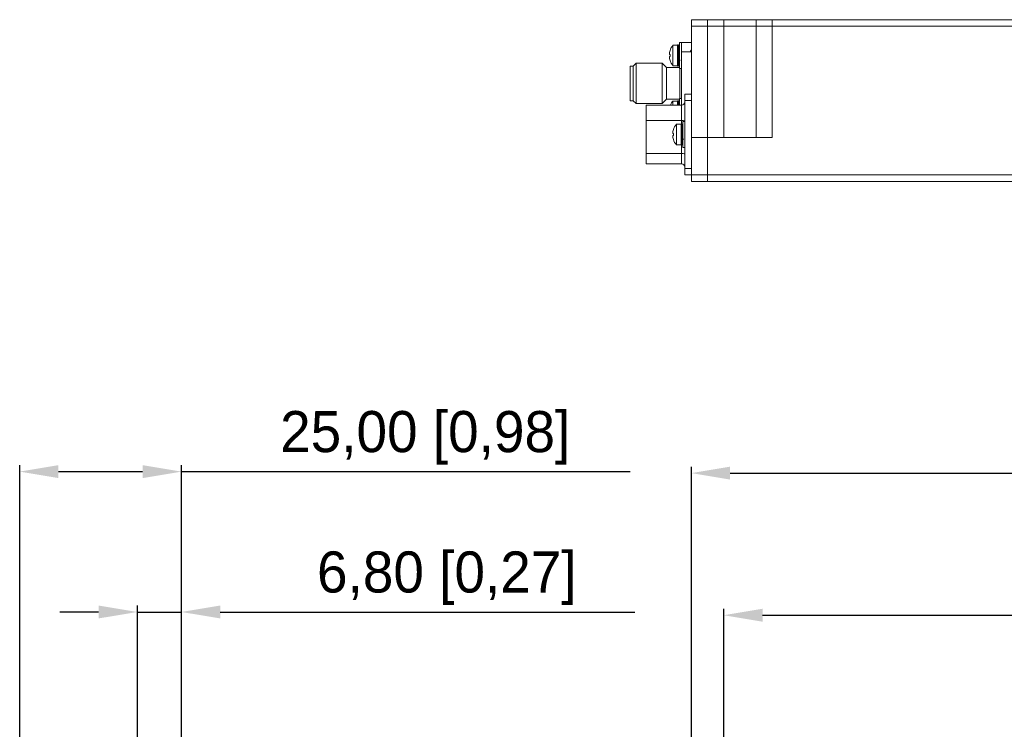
# Model space of a CAD drawing. Header units: millimetres. Extents: x 40 to 652, y 33 to 355.
# Tile 4 of 10: x 40 to 192, y 245 to 355. Entities that reach past the tile are written whole.
import ezdxf

# ---------------------------------------------------------------- set-up
doc = ezdxf.new("R2010")
doc.units = ezdxf.units.MM
doc.header["$PDSIZE"] = -1
doc.dimstyles.new('ISO-25', dxfattribs={"dimtxt": 2.5, "dimasz": 2.5, "dimexe": 1.25, "dimexo": 0.625, "dimtad": 1, "dimtxsty": 'Standard', "dimcen": 2.5, "dimadec": 0, "dimazin": 0, "dimtfac": 1, "dimtmove": 0, "dimatfit": 3, "dimfxl": 1, "dimarcsym": 0})

# ---------------------------------------------------------------- blocks, each defined once
blk = doc.blocks.new('*D10')
at = {"color": 0, "lineweight": -2, "transparency": 16777216}
for p, q in [((143.57, 241.57), (143.57, 286.05)), ((149.57, 285.06), (317.58, 285.06)), ((323.57, 241.57), (323.57, 286.05))]:
    blk.add_line(p, q, dxfattribs=at)
at = {"color": 0, "transparency": 16777216}
for points in [[(149.57, 286.06), (149.57, 284.06), (143.57, 285.06)], [(317.58, 286.06), (317.58, 284.06), (323.57, 285.06)]]:
    blk.add_solid(points, dxfattribs=at)
at = {"layer": 'Defpoints', "color": 0, "transparency": 16777216}
for p in [(323.57, 285.06), (143.57, 240.58), (323.57, 240.58)]:
    blk.add_point(p, dxfattribs=at)
at = {"color": 0, "transparency": 16777216, "insert": (233.57, 290.28), "char_height": 6.35, "attachment_point": 5}
blk.add_mtext('180,00 [7,09]', dxfattribs=at)
blk = doc.blocks.new('*D11')
at = {"color": 0, "lineweight": -2, "transparency": 16777216}
for p, q in [((148.57, 239.07), (148.57, 264.08)), ((318.57, 239.07), (318.57, 264.08)), ((154.57, 263.09), (312.58, 263.09))]:
    blk.add_line(p, q, dxfattribs=at)
at = {"color": 0, "transparency": 16777216}
for points in [[(154.57, 264.09), (154.57, 262.09), (148.57, 263.09)], [(312.58, 264.09), (312.58, 262.09), (318.57, 263.09)]]:
    blk.add_solid(points, dxfattribs=at)
at = {"layer": 'Defpoints', "color": 0, "transparency": 16777216}
for p in [(318.57, 263.09), (148.57, 238.08), (318.57, 238.08)]:
    blk.add_point(p, dxfattribs=at)
at = {"color": 0, "transparency": 16777216, "insert": (233.57, 268.32), "char_height": 6.35, "attachment_point": 5}
blk.add_mtext('170,00 [6,69]', dxfattribs=at)
blk = doc.blocks.new('*D15')
at = {"color": 0, "lineweight": -2, "transparency": 16777216}
for p, q in [((39.75, 244.07), (39.75, 286.28)), ((64.75, 244.07), (64.75, 286.28)), ((45.74, 285.29), (58.75, 285.29)), ((64.75, 285.29), (134.11, 285.29))]:
    blk.add_line(p, q, dxfattribs=at)
at = {"color": 0, "transparency": 16777216}
for points in [[(45.74, 286.29), (45.74, 284.29), (39.75, 285.29)], [(58.75, 286.29), (58.75, 284.29), (64.75, 285.29)]]:
    blk.add_solid(points, dxfattribs=at)
at = {"layer": 'Defpoints', "color": 0, "transparency": 16777216}
for p in [(64.75, 285.29), (39.75, 243.08), (64.75, 243.08)]:
    blk.add_point(p, dxfattribs=at)
at = {"color": 0, "transparency": 16777216, "insert": (102.43, 290.52), "char_height": 6.35, "attachment_point": 5}
blk.add_mtext('25,00 [0,98]', dxfattribs=at)
blk = doc.blocks.new('*D16')
at = {"color": 0, "lineweight": -2, "transparency": 16777216}
for p, q in [((51.95, 263.59), (45.96, 263.59)), ((57.95, 244.07), (57.95, 264.59)), ((57.95, 263.59), (64.75, 263.59)), ((64.75, 244.07), (64.75, 264.59)), ((70.74, 263.59), (134.82, 263.59))]:
    blk.add_line(p, q, dxfattribs=at)
at = {"color": 0, "transparency": 16777216}
for points in [[(51.95, 264.59), (51.95, 262.6), (57.95, 263.59)], [(70.74, 264.59), (70.74, 262.6), (64.75, 263.59)]]:
    blk.add_solid(points, dxfattribs=at)
at = {"layer": 'Defpoints', "color": 0, "transparency": 16777216}
for p in [(64.75, 263.59), (57.95, 243.08), (64.75, 243.08)]:
    blk.add_point(p, dxfattribs=at)
at = {"color": 0, "transparency": 16777216, "insert": (105.77, 268.82), "char_height": 6.35, "attachment_point": 5}
blk.add_mtext('6,80 [0,27]', dxfattribs=at)

msp = doc.modelspace()

# ---------------------------------------------------------------- linework, layer by layer
at = {"color": 7, "linetype": 'Continuous', "lineweight": 15}
for p, q in [((143.574, 355.149), (143.574, 354.149)), ((146.074, 355.149), (143.574, 355.149)), ((146.074, 354.149), (146.074, 355.149)), ((146.074, 355.149), (148.574, 355.149)), ((148.574, 354.149), (148.574, 355.149)), ((148.574, 355.149), (153.574, 355.149)), ((153.574, 355.149), (153.574, 354.149)), ((156.074, 355.149), (153.574, 355.149)), ((156.074, 354.149), (156.074, 355.149)), ((156.074, 355.149), (311.074, 355.149)), ((175.224, 355.149), (177.924, 355.149)), ((143.574, 354.149), (146.074, 354.149)), ((143.574, 354.149), (143.574, 336.949)), ((146.074, 354.149), (148.574, 354.149)), ((146.074, 336.949), (146.074, 354.149)), ((148.574, 354.149), (153.574, 354.149)), ((148.574, 354.149), (148.574, 336.949)), ((153.574, 354.149), (156.074, 354.149)), ((153.574, 354.149), (153.574, 336.949)), ((156.074, 354.149), (311.074, 354.149)), ((156.074, 336.949), (156.074, 354.149)), ((142.049, 351.619), (141.749, 351.619)), ((141.749, 351.619), (141.749, 347.619)), ((142.049, 351.649), (143.574, 351.649)), ((142.049, 351.649), (142.049, 351.459)), ((141.449, 351.219), (140.728, 351.219)), ((140.728, 351.219), (140.728, 348.019)), ((141.449, 351.219), (141.449, 348.019)), ((141.599, 351.269), (141.561, 351.269)), ((142.049, 351.459), (142.049, 350.409)), ((142.049, 350.478), (142.049, 350.165)), ((142.049, 350.165), (143.574, 350.165)), ((142.049, 350.165), (142.049, 341.949)), ((140.199, 349.789), (140.278, 349.789)), ((140.278, 349.449), (140.199, 349.449)), ((140.199, 349.449), (140.278, 349.449)), ((134.599, 347.974), (134.099, 347.974)), ((134.099, 347.974), (134.099, 342.624)), ((135.054, 348.429), (134.599, 347.974)), ((134.599, 347.974), (134.599, 342.624)), ((139.069, 348.429), (135.054, 348.429)), ((135.054, 348.429), (135.054, 342.169)), ((139.749, 347.749), (139.069, 348.429)), ((139.069, 348.429), (139.069, 342.169)), ((141.749, 347.749), (139.749, 347.749)), ((139.749, 347.749), (139.749, 342.849)), ((140.728, 348.019), (141.449, 348.019)), ((141.561, 347.969), (141.599, 347.969)), ((141.749, 347.619), (142.049, 347.619)), ((141.799, 347.619), (141.799, 342.979)), ((134.099, 342.624), (134.599, 342.624)), ((134.599, 342.624), (135.054, 342.169)), ((139.069, 342.169), (139.749, 342.849)), ((139.749, 342.849), (141.749, 342.849)), ((141.449, 342.579), (140.728, 342.579)), ((140.728, 342.579), (140.728, 341.949)), ((141.449, 342.579), (141.449, 341.949)), ((141.599, 342.629), (141.561, 342.629)), ((142.049, 342.979), (141.749, 342.979)), ((141.749, 342.979), (141.749, 341.949)), ((142.574, 343.649), (142.574, 342.649)), ((143.574, 343.649), (142.574, 343.649)), ((142.574, 342.649), (143.574, 342.649)), ((142.574, 332.149), (142.574, 342.649)), ((135.054, 342.169), (139.069, 342.169)), ((136.574, 341.949), (136.574, 339.572)), ((142.074, 341.949), (136.574, 341.949)), ((142.074, 339.572), (142.074, 341.949)), ((136.574, 339.572), (142.074, 339.572)), ((136.574, 334.472), (136.574, 339.572)), ((141.974, 338.999), (141.253, 338.999)), ((141.253, 338.999), (141.253, 335.799)), ((141.974, 338.999), (141.974, 335.799)), ((142.124, 339.049), (142.086, 339.049)), ((142.574, 339.399), (142.274, 339.399)), ((142.274, 339.399), (142.274, 335.399)), ((142.574, 338.017), (142.573, 338.016)), ((140.724, 337.569), (140.803, 337.569)), ((140.803, 337.229), (140.724, 337.229)), ((140.724, 337.229), (140.803, 337.229)), ((143.574, 336.949), (143.574, 331.149)), ((143.574, 336.949), (146.074, 336.949)), ((146.074, 331.149), (146.074, 336.949)), ((146.074, 336.949), (156.074, 336.949)), ((141.253, 335.799), (141.974, 335.799)), ((142.086, 335.749), (142.124, 335.749)), ((142.274, 335.399), (142.574, 335.399)), ((142.074, 334.472), (136.574, 334.472)), ((136.574, 334.472), (136.574, 332.849)), ((142.074, 332.849), (142.074, 334.472)), ((136.574, 332.849), (142.074, 332.849)), ((143.574, 332.149), (142.574, 332.149)), ((142.574, 332.149), (142.574, 331.149)), ((142.574, 331.149), (143.574, 331.149)), ((143.574, 331.149), (143.574, 330.149)), ((143.574, 331.149), (146.074, 331.149)), ((146.074, 330.149), (146.074, 331.149)), ((146.074, 331.149), (321.074, 331.149)), ((146.074, 330.149), (143.574, 330.149)), ((146.074, 330.149), (321.074, 330.149))]:
    msp.add_line(p, q, dxfattribs=at)
at = {"color": 8, "linetype": 'Continuous', "lineweight": 15}
for p, q in [((141.561, 351.269), (141.561, 347.969)), ((141.599, 347.969), (141.599, 351.269)), ((141.561, 342.629), (141.561, 341.949)), ((141.599, 341.949), (141.599, 342.629)), ((142.074, 339.049), (142.074, 339.572)), ((142.086, 339.049), (142.086, 335.749)), ((142.124, 335.749), (142.124, 339.049)), ((142.074, 334.472), (142.074, 335.75))]:
    msp.add_line(p, q, dxfattribs=at)
at = {"color": 7, "linetype": 'Continuous', "lineweight": 15}
for centre, radius, start, end in [((142.649, 349.619), 2.494, 161.8897, 169.13847), ((142.649, 349.619), 2.5, 140.20818, 161.87239), ((141.561, 351.119), 0.15, 90, 138.18969), ((141.599, 351.119), 0.15, 0, 90), ((142.649, 349.619), 2.494, 190.86153, 198.1103), ((142.649, 349.619), 2.5, 198.11528, 219.79182), ((141.561, 348.119), 0.15, 221.81031, 270), ((141.599, 348.119), 0.15, 270, 0), ((142.649, 340.979), 2.5, 140.20818, 157.16989), ((141.561, 342.479), 0.15, 90, 138.18969), ((141.599, 342.479), 0.15, 0, 90), ((142.074, 342.449), 0.5, 270, 0), ((142.194, 338.839), 0.742, 59.26609, 99.34411), ((143.174, 337.399), 2.494, 161.8897, 169.13847), ((143.174, 337.399), 2.5, 140.20818, 161.87239), ((142.086, 338.899), 0.15, 90, 138.18969), ((142.124, 338.899), 0.15, 0, 90), ((143.174, 337.399), 2.494, 190.86153, 198.1103), ((143.174, 337.399), 2.5, 198.11528, 219.79182), ((142.086, 335.899), 0.15, 221.81031, 270), ((142.124, 335.899), 0.15, 270, 0), ((142.194, 333.739), 0.743, 59.27104, 99.33916), ((142.074, 332.349), 0.5, 0, 90)]:
    msp.add_arc(centre, radius, start, end, dxfattribs=at)
for points, knots in [([(156.233, 354.149), (156.155, 354.149), (155.999, 354.149), (155.846, 354.149), (155.771, 354.149), (155.781, 354.149), (155.784, 354.149)], [0, 0, 0, 0, 0.2982709, 0.5965445, 0.8948095, 1, 1, 1, 1]), ([(140.199, 350.089), (140.194, 350.056), (140.182, 349.99), (140.175, 349.901), (140.176, 349.834), (140.185, 349.796), (140.195, 349.791), (140.199, 349.789)], [0, 0, 0, 0, 0.21181444, 0.42379638, 0.63177525, 0.83793577, 1, 1, 1, 1]), ([(143.524, 350.416), (143.511, 350.385), (143.485, 350.322), (143.458, 350.26), (143.445, 350.229)], [0, 0, 0, 0, 0.5002779, 1, 1, 1, 1]), ([(140.199, 349.449), (140.194, 349.446), (140.182, 349.44), (140.175, 349.39), (140.176, 349.316), (140.185, 349.232), (140.195, 349.175), (140.199, 349.149)], [0, 0, 0, 0, 0.2118007, 0.4237852, 0.6317675, 0.8379293, 1, 1, 1, 1]), ([(140.278, 349.789), (140.276, 349.733), (140.27, 349.619), (140.276, 349.506), (140.278, 349.449)], [0, 0, 0, 0, 0.5000219, 1, 1, 1, 1]), ([(141.745, 349.01), (141.758, 348.979), (141.785, 348.916), (141.811, 348.854), (141.824, 348.823)], [0, 0, 0, 0, 0.4996323, 1, 1, 1, 1]), ([(140.724, 337.869), (140.719, 337.836), (140.707, 337.77), (140.7, 337.681), (140.701, 337.614), (140.71, 337.575), (140.72, 337.571), (140.724, 337.569)], [0, 0, 0, 0, 0.2117882, 0.4237749, 0.6317513, 0.8379273, 1, 1, 1, 1]), ([(140.724, 337.229), (140.719, 337.226), (140.707, 337.22), (140.7, 337.17), (140.701, 337.096), (140.71, 337.012), (140.72, 336.955), (140.724, 336.929)], [0, 0, 0, 0, 0.21179717, 0.42379136, 0.63177306, 0.83793024, 1, 1, 1, 1]), ([(140.803, 337.569), (140.801, 337.513), (140.795, 337.399), (140.801, 337.286), (140.803, 337.229)], [0, 0, 0, 0, 0.5000219, 1, 1, 1, 1]), ([(142.27, 336.79), (142.283, 336.759), (142.31, 336.696), (142.336, 336.634), (142.349, 336.603)], [0, 0, 0, 0, 0.4996855, 1, 1, 1, 1])]:
    msp.add_open_spline(points, degree=3, knots=knots, dxfattribs=at)

# ---------------------------------------------------------------- dimensions: what is measured, and where the dimension line sits
for base, p1, p2, override, picture, middle in [((64.745, 285.287), (39.745, 243.08), (64.745, 243.08), {"dimtxt": 6.35, "dimasz": 5.9944, "dimexe": 0.9906, "dimexo": 0.9906, "dimgap": 1.524, "dimzin": 0, "dimadec": 2, "dimtzin": 0}, '*D15', (102.426, 290.515)), ((323.574, 285.057), (143.574, 240.58), (323.574, 240.58), {"dimtxt": 6.35, "dimasz": 5.9944, "dimexe": 0.9906, "dimexo": 0.9906, "dimgap": 1.524, "dimtih": 1, "dimtoh": 1, "dimzin": 0, "dimadec": 2, "dimtzin": 0}, '*D10', (233.574, 290.285)), ((64.745, 263.595), (57.945, 243.08), (64.745, 243.08), {"dimtxt": 6.35, "dimasz": 5.9944, "dimexe": 0.9906, "dimexo": 0.9906, "dimgap": 1.524, "dimzin": 0, "dimadec": 2, "dimtzin": 0}, '*D16', (105.775, 268.823)), ((318.574, 263.09), (148.574, 238.08), (318.574, 238.08), {"dimtxt": 6.35, "dimasz": 5.9944, "dimexe": 0.9906, "dimexo": 0.9906, "dimgap": 1.524, "dimzin": 0, "dimadec": 2, "dimtzin": 0}, '*D11', (233.574, 268.318))]:
    dim = msp.add_linear_dim(base=base, p1=p1, p2=p2, dimstyle='ISO-25', override=override)
    dim.commit()
    dim.dimension.update_dxf_attribs({"geometry": picture, "text_midpoint": middle})

doc.saveas('drawing.dxf')
